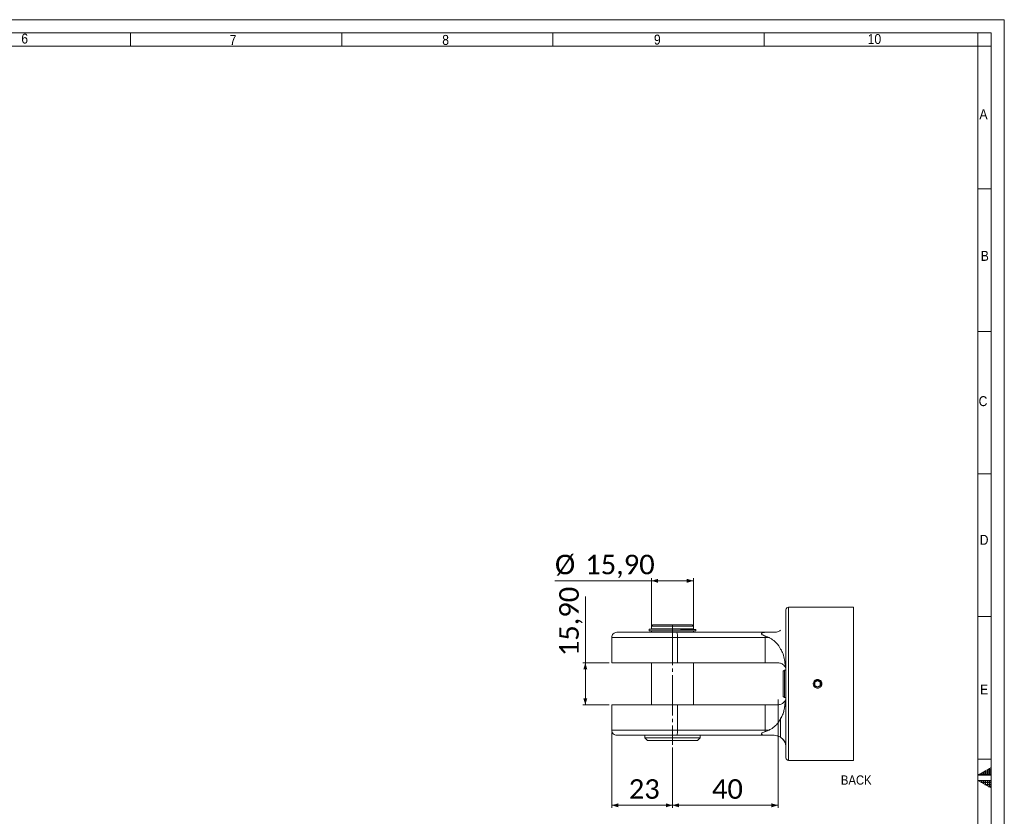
# Model space of a CAD drawing. Header units: millimetres. Extents: x 30 to 2493, y 30 to 1752.
# Tile 9 of 9: x 1374 to 2493, y 847 to 1752. Entities that reach past the tile are written whole.
import ezdxf

# ---------------------------------------------------------------- set-up
doc = ezdxf.new("R2010")
doc.units = ezdxf.units.MM
doc.header["$LTSCALE"] = 3
doc.linetypes.add('SLD-Centro', pattern=[19.05, 15.24, -1.27, 1.27, -1.27])
doc.linetypes.add('SLD-Solido', pattern=[0])
doc.styles.add('SLDTEXTSTYLE0', font='GOTHIC.TTF', dxfattribs={"width": 0.913})
doc.styles.add('SLDTEXTSTYLE3', font='calibri.ttf')
doc.styles.add('SLDTEXTSTYLE4', font='calibrib.ttf')
doc.dimstyles.new('SLDDIMSTYLE4', dxfattribs={"dimtxt": 22.225, "dimasz": 7.5, "dimexe": 0, "dimexo": 0.0625, "dimgap": 5.55625, "dimtad": 1, "dimlfac": 0.333333, "dimrnd": 1e-09, "dimzin": 12, "dimdsep": 46, "dimtxsty": 'SLDTEXTSTYLE4', "dimsah": 1, "dimcen": 0.09, "dimadec": 0, "dimazin": 3, "dimtfac": 1, "dimtofl": 0, "dimtmove": 0, "dimatfit": 3, "dimfxl": 1, "dimfrac": 2, "dimtolj": 1, "dimtzin": 12, "dimarcsym": 0})

# ---------------------------------------------------------------- blocks, each defined once
blk = doc.blocks.new('_D_8')
at = {"color": 7, "linetype": 'SLD-Solido', "lineweight": 0, "transparency": 16777216}
for p, q in [((2046.9, 942.2), (2046.9, 856.7)), ((2115.9, 925.5), (2115.9, 856.7)), ((2115.9, 859.7), (2046.9, 859.7))]:
    blk.add_line(p, q, dxfattribs=at)
for points in [[(2046.9, 859.7), (2054.4, 857.4), (2054.4, 861.9)], [(2115.9, 859.7), (2108.4, 861.9), (2108.4, 857.4)]]:
    blk.add_solid(points, dxfattribs=at)
at = {"color": 7, "linetype": 'SLD-Solido', "lineweight": 0, "transparency": 16777216, "insert": (2066.3, 889.3), "char_height": 22.23, "attachment_point": 1, "style": 'SLDTEXTSTYLE3'}
blk.add_mtext('23', dxfattribs=at)
blk = doc.blocks.new('_D_9')
at = {"color": 7, "linetype": 'SLD-Solido', "lineweight": 0, "transparency": 16777216}
for p, q in [((2235.9, 979.8), (2235.9, 856.7)), ((2115.9, 925.5), (2115.9, 856.7)), ((2235.9, 859.7), (2115.9, 859.7))]:
    blk.add_line(p, q, dxfattribs=at)
for points in [[(2115.9, 859.7), (2123.4, 857.4), (2123.4, 861.9)], [(2235.9, 859.7), (2228.4, 861.9), (2228.4, 857.4)]]:
    blk.add_solid(points, dxfattribs=at)
at = {"color": 7, "linetype": 'SLD-Solido', "lineweight": 0, "transparency": 16777216, "insert": (2160.8, 889.3), "char_height": 22.23, "attachment_point": 1, "style": 'SLDTEXTSTYLE3'}
blk.add_mtext('40', dxfattribs=at)
blk = doc.blocks.new('_D_10')
at = {"color": 7, "linetype": 'SLD-Solido', "lineweight": 0, "transparency": 16777216}
for p, q in [((2092, 1114.7), (1982.4, 1114.7)), ((2092, 1060.7), (2092, 1117.7)), ((2092, 1114.7), (2139.7, 1114.7)), ((2139.7, 1060.7), (2139.7, 1117.7))]:
    blk.add_line(p, q, dxfattribs=at)
for points in [[(2092, 1114.7), (2099.5, 1112.4), (2099.5, 1116.9)], [(2139.7, 1114.7), (2132.2, 1116.9), (2132.2, 1112.4)]]:
    blk.add_solid(points, dxfattribs=at)
at = {"color": 7, "linetype": 'SLD-Solido', "lineweight": 0, "transparency": 16777216, "char_height": 22.23, "attachment_point": 1, "style": 'SLDTEXTSTYLE3'}
for s, insert in [('%%c', (1982.4, 1144.3)), ('15,90', (2016.8, 1144.3))]:
    blk.add_mtext(s, dxfattribs=dict(at, insert=insert))
blk = doc.blocks.new('_D_11')
at = {"color": 7, "linetype": 'SLD-Solido', "lineweight": 0, "transparency": 16777216}
for p, q in [((2016.9, 1021.5), (2016.9, 1096.8)), ((2043.9, 1021.5), (2013.9, 1021.5)), ((2016.9, 1021.5), (2016.9, 973.8)), ((2043.9, 973.8), (2013.9, 973.8))]:
    blk.add_line(p, q, dxfattribs=at)
for points in [[(2016.9, 1021.5), (2014.6, 1014), (2019.1, 1014)], [(2016.9, 973.8), (2019.1, 981.3), (2014.6, 981.3)]]:
    blk.add_solid(points, dxfattribs=at)
at = {"color": 7, "linetype": 'SLD-Solido', "lineweight": 0, "transparency": 16777216, "insert": (1987.2, 1029), "char_height": 22.23, "attachment_point": 1, "rotation": 90, "style": 'SLDTEXTSTYLE3'}
blk.add_mtext('15,90', dxfattribs=at)

msp = doc.modelspace()

# ---------------------------------------------------------------- hatches: boundary and pattern name
at = {"linetype": 'Continuous'}
h = msp.add_hatch(dxfattribs=at)
h.set_pattern_fill('NET', color=8, scale=0.75, style=0)
h.paths.add_polyline_path([(2478, 894), (2478, 902.66), (2463, 894)], flags=0)
h = msp.add_hatch(dxfattribs=at)
h.set_pattern_fill('NET', color=8, scale=0.75, style=0)
h.paths.add_polyline_path([(2463, 888), (2478, 888), (2478, 879.34)], flags=0)

# ---------------------------------------------------------------- linework, layer by layer
at = {"color": 7, "linetype": 'SLD-Solido', "lineweight": 0}
for p, q in [((2493, 1752), (30, 1752)), ((2493, 30), (2493, 1752)), ((2478, 1737), (45, 1737)), ((1500, 1722), (1500, 1737)), ((1740, 1737), (1740, 1722)), ((1980, 1737), (1980, 1722)), ((2220, 1737), (2220, 1722)), ((2463, 1722), (2463, 1737)), ((2478, 45), (2478, 1737)), ((2478, 1722), (2463, 1722)), ((2478, 1560), (2463, 1560)), ((2478, 1398), (2463, 1398)), ((2478, 1236), (2463, 1236)), ((2321.705, 910.666), (2321.705, 1084.666)), ((2478, 1074), (2463, 1074)), ((2478, 912), (2463, 912)), ((2478, 902.66), (2463, 894)), ((2478, 894), (2478, 902.66)), ((2463, 894), (2478, 894)), ((2478, 879.34), (2463, 888)), ((2463, 888), (2478, 888)), ((2478, 888), (2478, 879.34))]:
    msp.add_line(p, q, dxfattribs=at)
at = {"color": 7, "linetype": 'SLD-Solido', "lineweight": 15}
for p, q in [((2463, 1722), (60, 1722)), ((2463, 60), (2463, 1722)), ((2244.851, 913.666), (2244.851, 1081.666)), ((2321.705, 1084.666), (2247.852, 1084.666)), ((2247.852, 910.666), (2247.852, 1084.666)), ((2093.501, 1064.566), (2092.001, 1063.066)), ((2092.001, 1063.066), (2092.001, 1060.066)), ((2092.001, 1063.066), (2115.851, 1063.066)), ((2093.501, 1064.566), (2115.851, 1064.566)), ((2115.851, 1064.566), (2138.201, 1064.566)), ((2115.851, 1063.066), (2139.701, 1063.066)), ((2139.701, 1063.066), (2138.201, 1064.566)), ((2139.701, 1060.066), (2139.701, 1063.066)), ((2052.852, 1056.166), (2120.683, 1056.166)), ((2089.371, 1059.616), (2089.371, 1057.966)), ((2089.371, 1059.616), (2124.909, 1059.616)), ((2106.795, 1057.966), (2089.371, 1057.966)), ((2092.001, 1060.066), (2115.851, 1060.066)), ((2092.001, 1057.666), (2092.001, 1056.166)), ((2092.001, 1057.666), (2106.795, 1057.666)), ((2093.201, 1060.066), (2093.201, 1059.616)), ((2093.201, 1057.966), (2093.201, 1057.666)), ((2106.795, 1057.666), (2106.795, 1057.966)), ((2106.795, 1057.666), (2142.333, 1057.666)), ((2115.851, 1060.066), (2139.701, 1060.066)), ((2120.683, 1056.166), (2220.312, 1056.166)), ((2124.909, 1059.316), (2124.909, 1059.616)), ((2124.909, 1059.316), (2142.333, 1059.316)), ((2138.502, 1059.316), (2138.502, 1060.066)), ((2139.701, 1056.166), (2139.701, 1057.666)), ((2142.333, 1057.666), (2142.333, 1059.316)), ((2220.312, 1056.166), (2223.903, 1056.166)), ((2223.903, 1056.166), (2220.503, 1055.986)), ((2221.055, 1052.075), (2225.622, 1050.166)), ((2223.903, 1056.166), (2231.351, 1056.166)), ((2046.851, 1050.166), (2046.851, 1021.516)), ((2121.466, 1050.166), (2046.851, 1050.166)), ((2121.466, 1021.516), (2121.466, 1050.166)), ((2221.096, 1050.166), (2121.466, 1050.166)), ((2221.096, 1021.516), (2221.096, 1050.166)), ((2225.622, 1050.166), (2221.096, 1050.166)), ((2121.466, 1021.516), (2046.851, 1021.516)), ((2092.001, 1021.516), (2092.001, 973.816)), ((2221.096, 1021.516), (2121.466, 1021.516)), ((2139.701, 973.816), (2139.701, 1021.516)), ((2235.852, 1021.516), (2221.096, 1021.516)), ((2243.387, 1013.344), (2241.852, 1011.887)), ((2241.852, 997.666), (2241.852, 1011.887)), ((2244.851, 1013.268), (2243.387, 1013.344)), ((2243.387, 1013.344), (2243.387, 997.666)), ((2241.852, 983.446), (2241.852, 997.666)), ((2243.387, 997.666), (2243.387, 981.988)), ((2280.851, 1001.13), (2277.852, 999.398)), ((2277.852, 999.398), (2277.852, 995.934)), ((2277.852, 995.934), (2280.851, 994.202)), ((2283.852, 999.398), (2280.851, 1001.13)), ((2280.851, 994.202), (2283.852, 995.934)), ((2283.852, 995.934), (2283.852, 999.398)), ((2046.851, 973.816), (2046.851, 945.166)), ((2046.851, 973.816), (2121.466, 973.816)), ((2121.466, 945.166), (2121.466, 973.816)), ((2121.466, 973.816), (2221.096, 973.816)), ((2221.096, 973.816), (2235.852, 973.816)), ((2221.096, 945.166), (2221.096, 973.816)), ((2241.852, 983.446), (2243.387, 981.988)), ((2243.387, 981.988), (2244.767, 982.061)), ((2238.851, 958.247), (2238.851, 936.891)), ((2046.851, 945.166), (2121.466, 945.166)), ((2121.466, 945.166), (2221.096, 945.166)), ((2225.622, 945.166), (2221.055, 943.257)), ((2221.096, 945.166), (2225.622, 945.166)), ((2120.683, 939.166), (2052.852, 939.166)), ((2084.352, 939.166), (2084.352, 936.166)), ((2084.352, 936.166), (2087.352, 933.166)), ((2084.352, 936.166), (2115.851, 936.166)), ((2087.352, 933.166), (2115.851, 933.166)), ((2115.851, 936.166), (2147.351, 936.166)), ((2115.851, 933.166), (2144.352, 933.166)), ((2220.312, 939.166), (2120.683, 939.166)), ((2144.352, 933.166), (2147.351, 936.166)), ((2147.351, 936.166), (2147.351, 939.166)), ((2223.903, 939.166), (2220.312, 939.166)), ((2220.503, 939.346), (2223.903, 939.166)), ((2231.351, 939.166), (2223.903, 939.166)), ((2247.852, 910.666), (2321.705, 910.666))]:
    msp.add_line(p, q, dxfattribs=at)
at = {"color": 7, "linetype": 'SLD-Centro', "lineweight": 0}
msp.add_line((2115.852, 1064.566), (2115.852, 928.547), dxfattribs=at)
at = {"color": 7, "linetype": 'SLD-Solido', "lineweight": 15}
msp.add_circle((2280.852, 997.666), 3.922, dxfattribs=at)
for centre, radius, start, end in [((2247.852, 1081.666), 3, 89.999267, 179.999666), ((2052.851, 1050.166), 6, 89.999449, 179.99959), ((2109.39, 1051.641), 12.166, 353.037153, 21.836859), ((2220.247, 1055.906), 0.268, 17.383588, 75.821478), ((2177.358, 1050.189), 43.737, 359.969954, 2.471542), ((2052.851, 945.166), 6, 180.00041, 270.000551), ((2109.39, 943.691), 12.166, 338.163141, 6.962847), ((2177.358, 945.143), 43.737, 357.528458, 0.030046), ((2220.247, 939.427), 0.268, 284.178522, 342.616412), ((2247.852, 913.666), 3, 180.000334, 270.000733)]:
    msp.add_arc(centre, radius, start, end, dxfattribs=at)
for points, knots in [([(2220.503, 1055.986), (2220.212, 1055.952), (2219.245, 1055.837), (2218.074, 1055.621), (2217.201, 1055.125), (2216.969, 1054.774), (2216.985, 1054.426), (2217.187, 1054.106), (2217.698, 1053.617), (2218.982, 1052.868), (2220.222, 1052.394), (2221.055, 1052.075)], [0, 0, 0, 0, 0.09878526, 0.32790253, 0.39440071, 0.42989237, 0.46264239, 0.50548307, 0.55361843, 0.70006183, 1, 1, 1, 1]), ([(2231.351, 1056.166), (2232.645, 1056.261), (2235.313, 1056.457), (2237.648, 1057.767), (2238.851, 1058.441)], [0, 0, 0, 0, 0.48483079, 1, 1, 1, 1]), ([(2225.622, 1050.166), (2226.115, 1049.926), (2228.472, 1048.78), (2233.157, 1045.464), (2236.857, 1040.897), (2238.565, 1037.633), (2238.851, 1037.085)], [0, 0, 0, 0, 0.08696348, 0.41567992, 0.90193253, 1, 1, 1, 1]), ([(2238.851, 1037.085), (2239.37, 1036.222), (2240.419, 1034.476), (2242.035, 1030.435), (2243.388, 1024.778), (2243.988, 1019.432), (2244.202, 1016.372), (2244.244, 1015.766)], [0, 0, 0, 0, 0.13578131, 0.27463386, 0.58572799, 0.91799678, 1, 1, 1, 1]), ([(2244.244, 1015.766), (2244.026, 1016.253), (2243.579, 1017.252), (2242.547, 1018.609), (2241.199, 1019.84), (2239.589, 1020.77), (2237.767, 1021.395), (2236.513, 1021.474), (2235.852, 1021.516)], [0, 0, 0, 0, 0.14785327, 0.30334258, 0.46994344, 0.65239651, 0.81643704, 1, 1, 1, 1]), ([(2281.903, 992.829), (2281.553, 992.776), (2280.654, 992.64), (2279.182, 992.911), (2277.703, 993.724), (2276.576, 994.989), (2275.931, 996.555), (2275.84, 998.246), (2276.314, 999.87), (2277.298, 1001.247), (2278.683, 1002.221), (2280.313, 1002.682), (2282.002, 1002.578), (2283.561, 1001.921), (2284.816, 1000.785), (2285.626, 999.297), (2285.896, 997.626), (2285.599, 995.958), (2284.766, 994.493), (2283.5, 993.345), (2282.435, 993.001), (2281.903, 992.829)], [0, 0, 0, 0, 0.03415298, 0.08779009, 0.14141342, 0.19508377, 0.2488021, 0.3024709, 0.35607266, 0.40969314, 0.46338797, 0.51709942, 0.57074004, 0.62433613, 0.67798253, 0.73169576, 0.78538799, 0.83900466, 0.89260792, 0.94628209, 1, 1, 1, 1]), ([(2235.852, 973.816), (2236.448, 973.851), (2237.615, 973.918), (2239.398, 974.477), (2241.088, 975.401), (2242.508, 976.675), (2243.575, 978.075), (2244.023, 979.074), (2244.244, 979.566)], [0, 0, 0, 0, 0.16544836, 0.32384989, 0.51475349, 0.69664541, 0.85032344, 1, 1, 1, 1]), ([(2238.851, 958.247), (2239.37, 959.111), (2240.419, 960.856), (2242.035, 964.898), (2243.388, 970.555), (2243.988, 975.9), (2244.202, 978.961), (2244.244, 979.566)], [0, 0, 0, 0, 0.13578131, 0.27463386, 0.58572799, 0.91799678, 1, 1, 1, 1]), ([(2244.244, 979.566), (2244.062, 977.253), (2243.743, 973.197), (2242.703, 967.505), (2241.301, 962.578), (2239.652, 959.662), (2238.851, 958.247)], [0, 0, 0, 0, 0.313111, 0.54896406, 0.78122214, 1, 1, 1, 1]), ([(2238.851, 958.247), (2238.073, 956.844), (2236.481, 953.977), (2232.784, 949.73), (2228.992, 946.829), (2226.264, 945.483), (2225.622, 945.166)], [0, 0, 0, 0, 0.25360841, 0.51832036, 0.88654503, 1, 1, 1, 1]), ([(2220.503, 939.346), (2220.212, 939.381), (2219.245, 939.495), (2218.074, 939.711), (2217.201, 940.208), (2216.969, 940.558), (2216.985, 940.907), (2217.187, 941.226), (2217.698, 941.716), (2218.982, 942.465), (2220.222, 942.939), (2221.055, 943.257)], [0, 0, 0, 0, 0.09878526, 0.32790253, 0.39440071, 0.42989237, 0.46264239, 0.50548307, 0.55361843, 0.70006183, 1, 1, 1, 1]), ([(2238.851, 936.891), (2237.477, 937.643), (2235.123, 938.93), (2232.46, 939.097), (2231.351, 939.166)], [0, 0, 0, 0, 0.58379107, 1, 1, 1, 1]), ([(2240.997, 935.112), (2239.964, 935.965), (2237.363, 938.114), (2242.143, 934.227), (2243.314, 932.02), (2244.289, 929.712), (2244.604, 928.44), (2244.828, 926.715), (2244.364, 929.967), (2243.539, 931.717), (2241.907, 933.897), (2240.997, 935.112)], [0, 0, 0, 0, 0.11942799, 0.30059749, 0.41690936, 0.50548181, 0.5995212, 0.61953133, 0.67642986, 0.81965509, 1, 1, 1, 1])]:
    msp.add_open_spline(points, degree=3, knots=knots, dxfattribs=at)

# ---------------------------------------------------------------- texts
at = {"color": 7, "linetype": 'Continuous', "lineweight": 0, "char_height": 11.286, "attachment_point": 1, "style": 'SLDTEXTSTYLE0'}
for s, insert in [('6', (1375.957, 1736.213)), ('7', (1612.654, 1734.548)), ('8', (1854.29, 1734.674)), ('9', (2094.841, 1735.048)), ('10', (2337.74, 1735.686)), ('A', (2464.754, 1650.289)), ('B', (2466.22, 1489.388)), ('C', (2463.855, 1324.391)), ('D', (2465.057, 1166.868)), ('E', (2465.498, 996.881))]:
    msp.add_mtext(s, dxfattribs=dict(at, insert=insert))
at = {"color": 7, "linetype": 'SLD-Solido', "lineweight": 0, "insert": (2324.763, 893.621), "char_height": 10.5, "attachment_point": 2, "style": 'SLDTEXTSTYLE0'}
msp.add_mtext('BACK', dxfattribs=at)

# ---------------------------------------------------------------- dimensions: what is measured, and where the dimension line sits
at = {"color": 7, "linetype": 'SLD-Solido', "lineweight": 0}
dim = msp.add_linear_dim(base=(2139.702, 1114.666), p1=(2092.002, 1057.666), p2=(2139.702, 1057.666), text='%%c<>', dimstyle='SLDDIMSTYLE4', dxfattribs=at)
dim.commit()
dim.dimension.update_dxf_attribs({"geometry": '_D_10', "text_midpoint": (2033.445, 1114.666), "dimtype": 160})
dim = msp.add_linear_dim(base=(2016.852, 973.816), p1=(2046.852, 1021.516), p2=(2046.852, 973.816), angle=90, dimstyle='SLDDIMSTYLE4', dxfattribs=at)
dim.commit()
dim.dimension.update_dxf_attribs({"geometry": '_D_11', "text_midpoint": (2016.852, 1062.889), "dimtype": 160})
for base, p1, p2, picture, middle in [((2115.852, 859.666), (2235.852, 982.816), (2115.852, 928.547), '_D_9', (2175.852, 859.666)), ((2046.852, 859.666), (2115.852, 928.547), (2046.852, 945.166), '_D_8', (2081.352, 859.666))]:
    dim = msp.add_linear_dim(base=base, p1=p1, p2=p2, dimstyle='SLDDIMSTYLE4', dxfattribs=at)
    dim.commit()
    dim.dimension.update_dxf_attribs({"geometry": picture, "text_midpoint": middle, "dimtype": 160})

doc.saveas('drawing.dxf')
